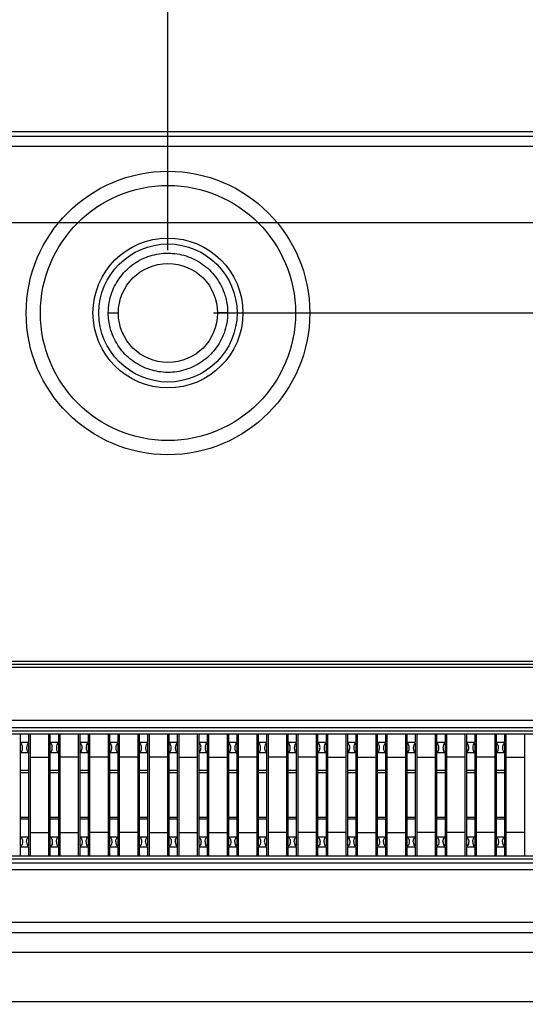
# Model space of a CAD drawing. Header units: inches. Extents: x 0 to 34, y 0 to 22.
# Tile 7 of 55: x 9.558 to 10.06, y 6.199 to 7.176. Entities that reach past the tile are written whole.
import ezdxf

# ---------------------------------------------------------------- set-up
doc = ezdxf.new("R2010")
doc.units = ezdxf.units.IN
doc.header["$LTSCALE"] = 1.87
doc.header["$MEASUREMENT"] = 0
doc.layers.get('0').update_dxf_attribs({"linetype": 'CONTINUOUS'})
doc.layers.add('DIMENSIONS', color=7, linetype='CONTINUOUS')
doc.styles.get("Standard").update_dxf_attribs({"font": 'txt', "width": 0.8})
doc.dimstyles.new('DIMSTYLE_2', dxfattribs={"dimtxt": 0.125, "dimasz": 0.18, "dimexe": 0.125, "dimexo": 0.0625, "dimgap": 0.03125, "dimtad": 0, "dimtih": 1, "dimtoh": 1, "dimdec": 3, "dimzin": 4, "dimdsep": 46, "dimtxsty": 'STANDARD', "dimblk": '_FILLED', "dimblk1": '_FILLED', "dimblk2": '_FILLED', "dimcen": 0.09, "dimadec": 0, "dimazin": 0, "dimtp": 0.01, "dimtm": 0.01, "dimtfac": 1, "dimtdec": 3, "dimtofl": 0, "dimtmove": 0, "dimatfit": 3, "dimldrblk": '_FILLED', "dimfxl": 1, "dimtolj": 1, "dimtzin": 4, "dimarcsym": 0})

# ---------------------------------------------------------------- blocks, each defined once
blk = doc.blocks.new('*D17')
at = {"layer": 'DIMENSIONS', "color": 2, "linetype": 'CONTINUOUS'}
blk.add_line((8.56883, 6.98729), (8.56883, 7.50258), dxfattribs=at)
at = {"layer": 'DIMENSIONS', "color": 2, "linetype": 'CONTINUOUS', "insert": (8.50633, 7.56508), "char_height": 0.125, "width": 1.425, "attachment_point": 1, "rotation": 90, "line_spacing_factor": 0.9}
blk.add_mtext('4.979{\\Ftxt.shx;\\W1.000000;\\H0.125000; }[126.48]', dxfattribs=at)
blk = doc.blocks.new('_FILLED')
at = {"color": 0, "linetype": 'BYBLOCK'}
blk.add_solid([(0, 0), (-1, 0.1736), (-1, -0.1736)], dxfattribs=at)
blk = doc.blocks.new('*D18')
at = {"layer": 'DIMENSIONS', "color": 2, "linetype": 'CONTINUOUS'}
blk.add_line((8.89283, 7.03729), (8.89283, 7.50258), dxfattribs=at)
at = {"layer": 'DIMENSIONS', "color": 2, "linetype": 'CONTINUOUS', "insert": (8.83033, 7.56508), "char_height": 0.125, "width": 1.425, "attachment_point": 1, "rotation": 90, "line_spacing_factor": 0.9}
blk.add_mtext('4.655{\\Ftxt.shx;\\W1.000000;\\H0.125000; }[118.25]', dxfattribs=at)
blk = doc.blocks.new('*D19')
at = {"layer": 'DIMENSIONS', "color": 2, "linetype": 'CONTINUOUS'}
blk.add_line((9.70483, 6.94759), (9.70483, 7.50258), dxfattribs=at)
at = {"layer": 'DIMENSIONS', "color": 2, "linetype": 'CONTINUOUS', "insert": (9.64233, 7.56508), "char_height": 0.125, "width": 1.325, "attachment_point": 1, "rotation": 90, "line_spacing_factor": 0.9}
blk.add_mtext('3.843{\\Ftxt.shx;\\W1.000000;\\H0.125000; }[97.62]', dxfattribs=at)
blk = doc.blocks.new('*D25')
at = {"layer": 'DIMENSIONS', "color": 2, "linetype": 'CONTINUOUS'}
blk.add_line((8.90148, 6.97479), (14.48325, 6.97479), dxfattribs=at)
at = {"layer": 'DIMENSIONS', "color": 2, "linetype": 'CONTINUOUS', "insert": (14.54575, 7.03729), "char_height": 0.125, "width": 1.325, "attachment_point": 1, "line_spacing_factor": 0.9}
blk.add_mtext('1.644{\\Ftxt.shx;\\W1.000000;\\H0.125000; }[41.77]', dxfattribs=at)
blk = doc.blocks.new('*D28')
at = {"layer": 'DIMENSIONS', "color": 2, "linetype": 'CONTINUOUS'}
for p, q in [((9.75, 6.88509), (13.87958, 6.88509)), ((13.87958, 6.88509), (14.15137, 6.79139)), ((14.15137, 6.79139), (14.48325, 6.79139))]:
    blk.add_line(p, q, dxfattribs=at)
at = {"layer": 'DIMENSIONS', "color": 2, "linetype": 'CONTINUOUS', "insert": (14.54575, 6.85389), "char_height": 0.125, "width": 1.325, "attachment_point": 1, "line_spacing_factor": 0.9}
blk.add_mtext('1.555{\\Ftxt.shx;\\W1.000000;\\H0.125000; }[39.49]', dxfattribs=at)

msp = doc.modelspace()

# ---------------------------------------------------------------- linework, layer by layer
at = {"color": 7, "linetype": 'CONTINUOUS'}
for p, q in [((13.38438, 7.06508), (8.57529, 7.06508)), ((13.37483, 7.06026), (8.58484, 7.06026)), ((13.37483, 7.05026), (8.58484, 7.05026)), ((9.64563, 6.8853), (9.65563, 6.88509)), ((9.76403, 6.8853), (9.75403, 6.88509)), ((9.26188, 6.53938), (12.69879, 6.53938)), ((9.26189, 6.53638), (12.69878, 6.53638)), ((9.26189, 6.53338), (12.69878, 6.53338)), ((9.26147, 6.47354), (12.6992, 6.47354)), ((9.26153, 6.48073), (12.69912, 6.48073)), ((12.69935, 6.46698), (9.26132, 6.46698)), ((12.6992, 6.46978), (9.26147, 6.46978)), ((9.5585, 6.35535), (9.5585, 6.46698)), ((9.56649, 6.46698), (9.56649, 6.4585)), ((9.56828, 6.34609), (9.56828, 6.46698)), ((9.58629, 6.46698), (9.58629, 6.34609)), ((9.58803, 6.35535), (9.58803, 6.46698)), ((9.59602, 6.46698), (9.59602, 6.4585)), ((9.59781, 6.34609), (9.59781, 6.46698)), ((9.61582, 6.46698), (9.61582, 6.34609)), ((9.61756, 6.35535), (9.61756, 6.46698)), ((9.62555, 6.46698), (9.62555, 6.4585)), ((9.62734, 6.34609), (9.62734, 6.46698)), ((9.64535, 6.46698), (9.64535, 6.34609)), ((9.64709, 6.35535), (9.64708, 6.46698)), ((9.65508, 6.46698), (9.65508, 6.4585)), ((9.65686, 6.34609), (9.65686, 6.46698)), ((9.67488, 6.46698), (9.67488, 6.34609)), ((9.67661, 6.35535), (9.67661, 6.46698)), ((9.6846, 6.46698), (9.6846, 6.4585)), ((9.68639, 6.34609), (9.68639, 6.46698)), ((9.7044, 6.46698), (9.7044, 6.34609)), ((9.70614, 6.35535), (9.70614, 6.46698)), ((9.71413, 6.46698), (9.71413, 6.4585)), ((9.71592, 6.34609), (9.71592, 6.46698)), ((9.73393, 6.46698), (9.73393, 6.34609)), ((9.73567, 6.35535), (9.73567, 6.46698)), ((9.74366, 6.46698), (9.74366, 6.4585)), ((9.74545, 6.34609), (9.74545, 6.46698)), ((9.76346, 6.46698), (9.76346, 6.34609)), ((9.7652, 6.35535), (9.76519, 6.46698)), ((9.77319, 6.46698), (9.77319, 6.4585)), ((9.77497, 6.34609), (9.77497, 6.46698)), ((9.79299, 6.46698), (9.79299, 6.34609)), ((9.79472, 6.35535), (9.79472, 6.46698)), ((9.80271, 6.46698), (9.80271, 6.4585)), ((9.8045, 6.34609), (9.8045, 6.46698)), ((9.82251, 6.46698), (9.82251, 6.34609)), ((9.82425, 6.35535), (9.82425, 6.46698)), ((9.83224, 6.46698), (9.83224, 6.4585)), ((9.83403, 6.34609), (9.83403, 6.46698)), ((9.85204, 6.46698), (9.85204, 6.34609)), ((9.85378, 6.35535), (9.85378, 6.46698)), ((9.86177, 6.46698), (9.86177, 6.4585)), ((9.86356, 6.34609), (9.86356, 6.46698)), ((9.88157, 6.46698), (9.88157, 6.34609)), ((9.88331, 6.35535), (9.8833, 6.46698)), ((9.8913, 6.46698), (9.8913, 6.4585)), ((9.89308, 6.34609), (9.89308, 6.46698)), ((9.9111, 6.46698), (9.9111, 6.34609)), ((9.91283, 6.35535), (9.91283, 6.46698)), ((9.92082, 6.46698), (9.92082, 6.4585)), ((9.92261, 6.34609), (9.92261, 6.46698)), ((9.94062, 6.46698), (9.94062, 6.34609)), ((9.94236, 6.35535), (9.94236, 6.46698)), ((9.95035, 6.46698), (9.95035, 6.4585)), ((9.95214, 6.34609), (9.95214, 6.46698)), ((9.97015, 6.46698), (9.97015, 6.34609)), ((9.97189, 6.35535), (9.97189, 6.46698)), ((9.97988, 6.46698), (9.97988, 6.4585)), ((9.98167, 6.34609), (9.98167, 6.46698)), ((9.99968, 6.46698), (9.99968, 6.34609)), ((10.00142, 6.35535), (10.00141, 6.46698)), ((10.00941, 6.46698), (10.00941, 6.4585)), ((10.01119, 6.34609), (10.01119, 6.46698)), ((10.02921, 6.46698), (10.02921, 6.34609)), ((10.03094, 6.35535), (10.03094, 6.46698)), ((10.03893, 6.46698), (10.03893, 6.4585)), ((10.04072, 6.34609), (10.04072, 6.46698)), ((10.05873, 6.46698), (10.05873, 6.34609)), ((9.5665, 6.4585), (9.5585, 6.4585)), ((9.5665, 6.45808), (9.5665, 6.35535)), ((9.59602, 6.4585), (9.58803, 6.4585)), ((9.59602, 6.45808), (9.59602, 6.35535)), ((9.62555, 6.4585), (9.61756, 6.4585)), ((9.62555, 6.45808), (9.62555, 6.35535)), ((9.65508, 6.4585), (9.64709, 6.4585)), ((9.65508, 6.45808), (9.65508, 6.35535)), ((9.68461, 6.4585), (9.67661, 6.4585)), ((9.68461, 6.45808), (9.68461, 6.35535)), ((9.71413, 6.4585), (9.70614, 6.4585)), ((9.71413, 6.45808), (9.71413, 6.35535)), ((9.74366, 6.4585), (9.73567, 6.4585)), ((9.74366, 6.45808), (9.74366, 6.35535)), ((9.77319, 6.4585), (9.7652, 6.4585)), ((9.77319, 6.45808), (9.77319, 6.35535)), ((9.80272, 6.4585), (9.79472, 6.4585)), ((9.80272, 6.45808), (9.80272, 6.35535)), ((9.83224, 6.4585), (9.82425, 6.4585)), ((9.83224, 6.45808), (9.83224, 6.35535)), ((9.86177, 6.4585), (9.85378, 6.4585)), ((9.86177, 6.45808), (9.86177, 6.35535)), ((9.8913, 6.4585), (9.88331, 6.4585)), ((9.8913, 6.45808), (9.8913, 6.35535)), ((9.92083, 6.4585), (9.91283, 6.4585)), ((9.92083, 6.45808), (9.92083, 6.35535)), ((9.95035, 6.4585), (9.94236, 6.4585)), ((9.95035, 6.45808), (9.95035, 6.35535)), ((9.97988, 6.4585), (9.97189, 6.4585)), ((9.97988, 6.45808), (9.97988, 6.35535)), ((10.00941, 6.4585), (10.00142, 6.4585)), ((10.00941, 6.45808), (10.00941, 6.35535)), ((10.03894, 6.4585), (10.03094, 6.4585)), ((10.03894, 6.45808), (10.03894, 6.35535)), ((9.5585, 6.4488), (9.5665, 6.4488)), ((9.56828, 6.44412), (9.58629, 6.44412)), ((9.58803, 6.4488), (9.59602, 6.4488)), ((9.61582, 6.44412), (9.59781, 6.44412)), ((9.61756, 6.4488), (9.62555, 6.4488)), ((9.64535, 6.44412), (9.62734, 6.44412)), ((9.64709, 6.4488), (9.65508, 6.4488)), ((9.67488, 6.44412), (9.65686, 6.44412)), ((9.67661, 6.4488), (9.68461, 6.4488)), ((9.7044, 6.44412), (9.68639, 6.44412)), ((9.70614, 6.4488), (9.71413, 6.4488)), ((9.71592, 6.44412), (9.73393, 6.44412)), ((9.73567, 6.4488), (9.74366, 6.4488)), ((9.74545, 6.44412), (9.76346, 6.44412)), ((9.7652, 6.4488), (9.77319, 6.4488)), ((9.79299, 6.44412), (9.77497, 6.44412)), ((9.79472, 6.4488), (9.80272, 6.4488)), ((9.82251, 6.44412), (9.8045, 6.44412)), ((9.82425, 6.4488), (9.83224, 6.4488)), ((9.85204, 6.44412), (9.83403, 6.44412)), ((9.85378, 6.4488), (9.86177, 6.4488)), ((9.86356, 6.44412), (9.88157, 6.44412)), ((9.88331, 6.4488), (9.8913, 6.4488)), ((9.89308, 6.44412), (9.9111, 6.44412)), ((9.91283, 6.4488), (9.92083, 6.4488)), ((9.92261, 6.44412), (9.94062, 6.44412)), ((9.94236, 6.4488), (9.95035, 6.4488)), ((9.95214, 6.44412), (9.97015, 6.44412)), ((9.97189, 6.4488), (9.97988, 6.4488)), ((9.99968, 6.44412), (9.98167, 6.44412)), ((10.00142, 6.4488), (10.00941, 6.4488)), ((10.02921, 6.44412), (10.01119, 6.44412)), ((10.03094, 6.4488), (10.03894, 6.4488)), ((10.04072, 6.44412), (10.05873, 6.44412)), ((9.56649, 6.43066), (9.5585, 6.43066)), ((9.5585, 6.42886), (9.56649, 6.42886)), ((9.59602, 6.43066), (9.58803, 6.43066)), ((9.58803, 6.42886), (9.59602, 6.42886)), ((9.62555, 6.43066), (9.61756, 6.43066)), ((9.61756, 6.42886), (9.62555, 6.42886)), ((9.65508, 6.43066), (9.64709, 6.43066)), ((9.64709, 6.42886), (9.65508, 6.42886)), ((9.6846, 6.43066), (9.67661, 6.43066)), ((9.67661, 6.42886), (9.6846, 6.42886)), ((9.71413, 6.43066), (9.70614, 6.43066)), ((9.70614, 6.42886), (9.71413, 6.42886)), ((9.74366, 6.43066), (9.73567, 6.43066)), ((9.73567, 6.42886), (9.74366, 6.42886)), ((9.77319, 6.43066), (9.7652, 6.43066)), ((9.7652, 6.42886), (9.77319, 6.42886)), ((9.80272, 6.43066), (9.79472, 6.43066)), ((9.79472, 6.42886), (9.80272, 6.42886)), ((9.83224, 6.43066), (9.82425, 6.43066)), ((9.82425, 6.42886), (9.83224, 6.42886)), ((9.86177, 6.43066), (9.85378, 6.43066)), ((9.85378, 6.42886), (9.86177, 6.42886)), ((9.8913, 6.43066), (9.88331, 6.43066)), ((9.88331, 6.42886), (9.8913, 6.42886)), ((9.92083, 6.43066), (9.91283, 6.43066)), ((9.91283, 6.42886), (9.92083, 6.42886)), ((9.95035, 6.43066), (9.94236, 6.43066)), ((9.94236, 6.42886), (9.95035, 6.42886)), ((9.97988, 6.43066), (9.97189, 6.43066)), ((9.97189, 6.42886), (9.97988, 6.42886)), ((10.00941, 6.43066), (10.00142, 6.43066)), ((10.00142, 6.42886), (10.00941, 6.42886)), ((10.03894, 6.43066), (10.03094, 6.43066)), ((10.03094, 6.42886), (10.03894, 6.42886)), ((9.5585, 6.38456), (9.56649, 6.38456)), ((9.58803, 6.38456), (9.59602, 6.38456)), ((9.61756, 6.38456), (9.62555, 6.38456)), ((9.64709, 6.38456), (9.65508, 6.38456)), ((9.67661, 6.38456), (9.6846, 6.38456)), ((9.70614, 6.38456), (9.71413, 6.38456)), ((9.73567, 6.38456), (9.74366, 6.38456)), ((9.7652, 6.38456), (9.77319, 6.38456)), ((9.79472, 6.38456), (9.80272, 6.38456)), ((9.82425, 6.38456), (9.83224, 6.38456)), ((9.85378, 6.38456), (9.86177, 6.38456)), ((9.88331, 6.38456), (9.8913, 6.38456)), ((9.91283, 6.38456), (9.92083, 6.38456)), ((9.94236, 6.38456), (9.95035, 6.38456)), ((9.97189, 6.38456), (9.97988, 6.38456)), ((10.00142, 6.38456), (10.00941, 6.38456)), ((10.03094, 6.38456), (10.03894, 6.38456)), ((9.5585, 6.38277), (9.56649, 6.38277)), ((9.58803, 6.38277), (9.59602, 6.38277)), ((9.61756, 6.38277), (9.62555, 6.38277)), ((9.64709, 6.38277), (9.65508, 6.38277)), ((9.67661, 6.38277), (9.6846, 6.38277)), ((9.70614, 6.38277), (9.71413, 6.38277)), ((9.73567, 6.38277), (9.74366, 6.38277)), ((9.7652, 6.38277), (9.77319, 6.38277)), ((9.79472, 6.38277), (9.80272, 6.38277)), ((9.82425, 6.38277), (9.83224, 6.38277)), ((9.85378, 6.38277), (9.86177, 6.38277)), ((9.88331, 6.38277), (9.8913, 6.38277)), ((9.91283, 6.38277), (9.92083, 6.38277)), ((9.94236, 6.38277), (9.95035, 6.38277)), ((9.97189, 6.38277), (9.97988, 6.38277)), ((10.00142, 6.38277), (10.00941, 6.38277)), ((10.03094, 6.38277), (10.03894, 6.38277)), ((9.56828, 6.36931), (9.58629, 6.36931)), ((9.59781, 6.36931), (9.61582, 6.36931)), ((9.64535, 6.36931), (9.62734, 6.36931)), ((9.67488, 6.36931), (9.65686, 6.36931)), ((9.68639, 6.36931), (9.7044, 6.36931)), ((9.71592, 6.36931), (9.73393, 6.36931)), ((9.74545, 6.36931), (9.76346, 6.36931)), ((9.77497, 6.36931), (9.79299, 6.36931)), ((9.82251, 6.36931), (9.8045, 6.36931)), ((9.85204, 6.36931), (9.83403, 6.36931)), ((9.88157, 6.36931), (9.86356, 6.36931)), ((9.89308, 6.36931), (9.9111, 6.36931)), ((9.92261, 6.36931), (9.94062, 6.36931)), ((9.97015, 6.36931), (9.95214, 6.36931)), ((9.99968, 6.36931), (9.98167, 6.36931)), ((10.02921, 6.36931), (10.01119, 6.36931)), ((10.05873, 6.36931), (10.04072, 6.36931)), ((9.5665, 6.36462), (9.5585, 6.36462)), ((9.59602, 6.36462), (9.58803, 6.36462)), ((9.62555, 6.36462), (9.61756, 6.36462)), ((9.65508, 6.36462), (9.64709, 6.36462)), ((9.68461, 6.36462), (9.67661, 6.36462)), ((9.71413, 6.36462), (9.70614, 6.36462)), ((9.74366, 6.36462), (9.73567, 6.36462)), ((9.77319, 6.36462), (9.7652, 6.36462)), ((9.80272, 6.36462), (9.79472, 6.36462)), ((9.83224, 6.36462), (9.82425, 6.36462)), ((9.86177, 6.36462), (9.85378, 6.36462)), ((9.8913, 6.36462), (9.88331, 6.36462)), ((9.92083, 6.36462), (9.91283, 6.36462)), ((9.95035, 6.36462), (9.94236, 6.36462)), ((9.97988, 6.36462), (9.97189, 6.36462)), ((10.00941, 6.36462), (10.00142, 6.36462)), ((10.03894, 6.36462), (10.03094, 6.36462)), ((9.26278, 6.34609), (12.69689, 6.34609)), ((9.5585, 6.34609), (9.5585, 6.35477)), ((9.5665, 6.35476), (9.5585, 6.35476)), ((9.56649, 6.35476), (9.56649, 6.34609)), ((9.58803, 6.34609), (9.58803, 6.35477)), ((9.59602, 6.35476), (9.58803, 6.35476)), ((9.59602, 6.35476), (9.59602, 6.34609)), ((9.61756, 6.34609), (9.61756, 6.35477)), ((9.62555, 6.35476), (9.61756, 6.35476)), ((9.62555, 6.35476), (9.62555, 6.34609)), ((9.64708, 6.34609), (9.64708, 6.35477)), ((9.65508, 6.35476), (9.64709, 6.35476)), ((9.65508, 6.35476), (9.65508, 6.34609)), ((9.67661, 6.34609), (9.67661, 6.35477)), ((9.68461, 6.35476), (9.67661, 6.35476)), ((9.6846, 6.35476), (9.6846, 6.34609)), ((9.70614, 6.34609), (9.70614, 6.35477)), ((9.71413, 6.35476), (9.70614, 6.35476)), ((9.71413, 6.35476), (9.71413, 6.34609)), ((9.73567, 6.34609), (9.73567, 6.35477)), ((9.74366, 6.35476), (9.73567, 6.35476)), ((9.74366, 6.35476), (9.74366, 6.34609)), ((9.76519, 6.34609), (9.76519, 6.35477)), ((9.77319, 6.35476), (9.7652, 6.35476)), ((9.77319, 6.35476), (9.77319, 6.34609)), ((9.79472, 6.34609), (9.79472, 6.35477)), ((9.80272, 6.35476), (9.79472, 6.35476)), ((9.80271, 6.35476), (9.80271, 6.34609)), ((9.82425, 6.34609), (9.82425, 6.35477)), ((9.83224, 6.35476), (9.82425, 6.35476)), ((9.83224, 6.35476), (9.83224, 6.34609)), ((9.85378, 6.34609), (9.85378, 6.35477)), ((9.86177, 6.35476), (9.85378, 6.35476)), ((9.86177, 6.35476), (9.86177, 6.34609)), ((9.8833, 6.34609), (9.8833, 6.35477)), ((9.8913, 6.35476), (9.88331, 6.35476)), ((9.8913, 6.35476), (9.8913, 6.34609)), ((9.91283, 6.34609), (9.91283, 6.35477)), ((9.92083, 6.35476), (9.91283, 6.35476)), ((9.92082, 6.35476), (9.92082, 6.34609)), ((9.94236, 6.34609), (9.94236, 6.35477)), ((9.95035, 6.35476), (9.94236, 6.35476)), ((9.95035, 6.35476), (9.95035, 6.34609)), ((9.97189, 6.34609), (9.97189, 6.35477)), ((9.97988, 6.35476), (9.97189, 6.35476)), ((9.97988, 6.35476), (9.97988, 6.34609)), ((10.00141, 6.34609), (10.00141, 6.35477)), ((10.00941, 6.35476), (10.00142, 6.35476)), ((10.00941, 6.35476), (10.00941, 6.34609)), ((10.03094, 6.34609), (10.03094, 6.35477)), ((10.03894, 6.35476), (10.03094, 6.35476)), ((10.03893, 6.35476), (10.03893, 6.34609)), ((12.69699, 6.33894), (9.26268, 6.33894)), ((9.26278, 6.34323), (12.69689, 6.34323)), ((12.69699, 6.33201), (9.26268, 6.33201)), ((12.48983, 6.27987), (9.46983, 6.27987)), ((8.52819, 6.27009), (13.43148, 6.27009)), ((8.52819, 6.25052), (13.43148, 6.25052)), ((13.35923, 6.2012), (8.60044, 6.2012))]:
    msp.add_line(p, q, dxfattribs=at)
for radius in [0.14078, 0.12664, 0.07443, 0.06857, 0.0492]:
    msp.add_circle((9.70483, 6.88509), radius, dxfattribs=at)
for centre, start_param, end_param in [((9.56734, 6.45337), 0.30109, 1.570796), ((9.59687, 6.45337), 0.30109, 1.570796), ((9.62639, 6.45337), 0.30109, 1.570796), ((9.65592, 6.45337), 0.30109, 1.570796), ((9.68545, 6.45337), 0.30109, 1.570796), ((9.71498, 6.45337), 0.30109, 1.570796), ((9.7445, 6.45337), 0.30109, 1.570796), ((9.77403, 6.45337), 0.30109, 1.570796), ((9.80356, 6.45337), 0.30109, 1.570796), ((9.83309, 6.45337), 0.30109, 1.570796), ((9.86261, 6.45337), 0.30109, 1.570796), ((9.89214, 6.45337), 0.30109, 1.570796), ((9.92167, 6.45337), 0.30109, 1.570796), ((9.9512, 6.45337), 0.30109, 1.570796), ((9.98072, 6.45337), 0.30109, 1.570796), ((10.01025, 6.45337), 0.30109, 1.570796), ((10.03978, 6.45337), 0.30109, 1.570796), ((9.56734, 6.36005), -4.712389, -3.442683), ((9.59687, 6.36005), -4.712389, -3.442683), ((9.62639, 6.36005), -4.712389, -3.442683), ((9.65592, 6.36005), -4.712389, -3.442683), ((9.68545, 6.36005), -4.712389, -3.442683), ((9.71498, 6.36005), -4.712389, -3.442683), ((9.7445, 6.36005), -4.712389, -3.442683), ((9.77403, 6.36005), -4.712389, -3.442683), ((9.80356, 6.36005), -4.712389, -3.442683), ((9.83309, 6.36005), -4.712389, -3.442683), ((9.86261, 6.36005), -4.712389, -3.442683), ((9.89214, 6.36005), -4.712389, -3.442683), ((9.92167, 6.36005), -4.712389, -3.442683), ((9.9512, 6.36005), -4.712389, -3.442683), ((9.98072, 6.36005), -4.712389, -3.442683), ((10.01025, 6.36005), 1.570796, 2.840502), ((10.03978, 6.36005), 1.570796, 2.840502)]:
    msp.add_ellipse(centre, major_axis=(0, 0.00492), ratio=0.577339, start_param=start_param, end_param=end_param, dxfattribs=at)
for points, knots in [([(9.64918, 6.90549), (9.65127, 6.91116), (9.6557, 6.91926), (9.66377, 6.92827), (9.67079, 6.93402), (9.67861, 6.93863), (9.68705, 6.942), (9.6959, 6.94407), (9.70497, 6.94474), (9.71403, 6.94402), (9.72287, 6.94192), (9.73129, 6.93852), (9.73909, 6.93388), (9.74609, 6.9281), (9.75213, 6.92128), (9.75706, 6.9136), (9.75956, 6.90804), (9.76059, 6.90519)], [0, 0, 0, 0, 0.125016, 0.187455, 0.249751, 0.312126, 0.374648, 0.437189, 0.499687, 0.562162, 0.624638, 0.687088, 0.749438, 0.811777, 0.874357, 0.937248, 1, 1, 1, 1]), ([(9.64563, 6.8853), (9.64559, 6.88872), (9.64617, 6.8956), (9.64799, 6.90225), (9.64918, 6.90549)], [0, 0, 0, 0, 0.497181, 1, 1, 1, 1]), ([(9.76059, 6.90519), (9.76118, 6.90358), (9.76321, 6.89714), (9.76414, 6.89033), (9.76403, 6.8853)], [0, 0, 0, 0, 0.254648, 1, 1, 1, 1]), ([(9.64908, 6.86541), (9.64849, 6.86703), (9.64646, 6.87347), (9.64553, 6.88028), (9.64563, 6.8853)], [0, 0, 0, 0, 0.254648, 1, 1, 1, 1]), ([(9.76403, 6.8853), (9.76408, 6.88189), (9.7635, 6.87501), (9.76168, 6.86836), (9.76049, 6.86512)], [0, 0, 0, 0, 0.497181, 1, 1, 1, 1]), ([(9.76049, 6.86512), (9.7584, 6.85945), (9.75397, 6.85135), (9.7459, 6.84233), (9.73888, 6.83659), (9.73106, 6.83198), (9.72262, 6.82861), (9.71377, 6.82654), (9.7047, 6.82587), (9.69564, 6.82659), (9.6868, 6.82869), (9.67838, 6.83209), (9.67058, 6.83673), (9.66358, 6.84251), (9.65754, 6.84933), (9.65261, 6.85701), (9.65011, 6.86257), (9.64908, 6.86541)], [0, 0, 0, 0, 0.125016, 0.187455, 0.249751, 0.312126, 0.374648, 0.437189, 0.499687, 0.562162, 0.624638, 0.687088, 0.749438, 0.811777, 0.874357, 0.937248, 1, 1, 1, 1]), ([(9.56043, 6.45448), (9.56032, 6.45528), (9.55995, 6.45665), (9.55902, 6.4578), (9.5585, 6.45808)], [0, 0, 0, 0, 0.577983, 1, 1, 1, 1]), ([(9.5585, 6.44863), (9.55883, 6.44886), (9.55951, 6.44948), (9.56018, 6.45086), (9.56054, 6.45259), (9.56051, 6.45385), (9.56043, 6.45448)], [0, 0, 0, 0, 0.186735, 0.42041, 0.701239, 1, 1, 1, 1]), ([(9.5645, 6.45337), (9.5645, 6.45283), (9.56459, 6.45179), (9.56501, 6.45041), (9.56556, 6.44946), (9.56609, 6.44893), (9.56636, 6.44873), (9.5665, 6.44864)], [0, 0, 0, 0, 0.305279, 0.58036, 0.810246, 0.908711, 1, 1, 1, 1]), ([(9.58996, 6.45448), (9.58985, 6.45528), (9.58948, 6.45665), (9.58855, 6.4578), (9.58803, 6.45808)], [0, 0, 0, 0, 0.577983, 1, 1, 1, 1]), ([(9.58803, 6.44863), (9.58836, 6.44886), (9.58904, 6.44948), (9.58971, 6.45086), (9.59006, 6.45259), (9.59004, 6.45385), (9.58996, 6.45448)], [0, 0, 0, 0, 0.186735, 0.42041, 0.701239, 1, 1, 1, 1]), ([(9.59402, 6.45337), (9.59402, 6.45283), (9.59412, 6.45179), (9.59454, 6.45041), (9.59509, 6.44946), (9.59562, 6.44893), (9.59589, 6.44873), (9.59602, 6.44864)], [0, 0, 0, 0, 0.305279, 0.58036, 0.810246, 0.908711, 1, 1, 1, 1]), ([(9.61949, 6.45448), (9.61938, 6.45528), (9.61901, 6.45665), (9.61808, 6.4578), (9.61756, 6.45808)], [0, 0, 0, 0, 0.577983, 1, 1, 1, 1]), ([(9.61756, 6.44863), (9.61789, 6.44886), (9.61857, 6.44948), (9.61923, 6.45086), (9.61959, 6.45259), (9.61957, 6.45385), (9.61949, 6.45448)], [0, 0, 0, 0, 0.186735, 0.42041, 0.701239, 1, 1, 1, 1]), ([(9.62355, 6.45337), (9.62355, 6.45283), (9.62365, 6.45179), (9.62407, 6.45041), (9.62461, 6.44946), (9.62514, 6.44893), (9.62542, 6.44873), (9.62555, 6.44864)], [0, 0, 0, 0, 0.305279, 0.58036, 0.810246, 0.908711, 1, 1, 1, 1]), ([(9.64901, 6.45448), (9.64891, 6.45528), (9.64854, 6.45665), (9.6476, 6.4578), (9.64709, 6.45808)], [0, 0, 0, 0, 0.577983, 1, 1, 1, 1]), ([(9.64709, 6.44863), (9.64742, 6.44886), (9.64809, 6.44948), (9.64876, 6.45086), (9.64912, 6.45259), (9.6491, 6.45385), (9.64901, 6.45448)], [0, 0, 0, 0, 0.186735, 0.42041, 0.701239, 1, 1, 1, 1]), ([(9.65308, 6.45337), (9.65308, 6.45283), (9.65318, 6.45179), (9.65359, 6.45041), (9.65414, 6.44946), (9.65467, 6.44893), (9.65494, 6.44873), (9.65508, 6.44864)], [0, 0, 0, 0, 0.305279, 0.58036, 0.810246, 0.908711, 1, 1, 1, 1]), ([(9.67854, 6.45448), (9.67843, 6.45528), (9.67806, 6.45665), (9.67713, 6.4578), (9.67661, 6.45808)], [0, 0, 0, 0, 0.577983, 1, 1, 1, 1]), ([(9.67661, 6.44863), (9.67694, 6.44886), (9.67762, 6.44948), (9.67829, 6.45086), (9.67865, 6.45259), (9.67863, 6.45385), (9.67854, 6.45448)], [0, 0, 0, 0, 0.186735, 0.42041, 0.701239, 1, 1, 1, 1]), ([(9.68261, 6.45337), (9.68261, 6.45283), (9.6827, 6.45179), (9.68312, 6.45041), (9.68367, 6.44946), (9.6842, 6.44893), (9.68447, 6.44873), (9.68461, 6.44864)], [0, 0, 0, 0, 0.305279, 0.58036, 0.810246, 0.908711, 1, 1, 1, 1]), ([(9.70807, 6.45448), (9.70796, 6.45528), (9.70759, 6.45665), (9.70666, 6.4578), (9.70614, 6.45808)], [0, 0, 0, 0, 0.577983, 1, 1, 1, 1]), ([(9.70614, 6.44863), (9.70647, 6.44886), (9.70715, 6.44948), (9.70782, 6.45086), (9.70817, 6.45259), (9.70815, 6.45385), (9.70807, 6.45448)], [0, 0, 0, 0, 0.186735, 0.42041, 0.701239, 1, 1, 1, 1]), ([(9.71213, 6.45337), (9.71213, 6.45283), (9.71223, 6.45179), (9.71265, 6.45041), (9.7132, 6.44946), (9.71373, 6.44893), (9.714, 6.44873), (9.71413, 6.44864)], [0, 0, 0, 0, 0.305279, 0.58036, 0.810246, 0.908711, 1, 1, 1, 1]), ([(9.7376, 6.45448), (9.73749, 6.45528), (9.73712, 6.45665), (9.73619, 6.4578), (9.73567, 6.45808)], [0, 0, 0, 0, 0.577983, 1, 1, 1, 1]), ([(9.73567, 6.44863), (9.736, 6.44886), (9.73668, 6.44948), (9.73734, 6.45086), (9.7377, 6.45259), (9.73768, 6.45385), (9.7376, 6.45448)], [0, 0, 0, 0, 0.186735, 0.42041, 0.701239, 1, 1, 1, 1]), ([(9.74166, 6.45337), (9.74166, 6.45283), (9.74176, 6.45179), (9.74218, 6.45041), (9.74272, 6.44946), (9.74325, 6.44893), (9.74353, 6.44873), (9.74366, 6.44864)], [0, 0, 0, 0, 0.305279, 0.58036, 0.810246, 0.908711, 1, 1, 1, 1]), ([(9.76712, 6.45448), (9.76702, 6.45528), (9.76665, 6.45665), (9.76571, 6.4578), (9.7652, 6.45808)], [0, 0, 0, 0, 0.577983, 1, 1, 1, 1]), ([(9.7652, 6.44863), (9.76553, 6.44886), (9.7662, 6.44948), (9.76687, 6.45086), (9.76723, 6.45259), (9.76721, 6.45385), (9.76712, 6.45448)], [0, 0, 0, 0, 0.186735, 0.42041, 0.701239, 1, 1, 1, 1]), ([(9.77119, 6.45337), (9.77119, 6.45283), (9.77129, 6.45179), (9.7717, 6.45041), (9.77225, 6.44946), (9.77278, 6.44893), (9.77305, 6.44873), (9.77319, 6.44864)], [0, 0, 0, 0, 0.305279, 0.58036, 0.810246, 0.908711, 1, 1, 1, 1]), ([(9.79665, 6.45448), (9.79654, 6.45528), (9.79617, 6.45665), (9.79524, 6.4578), (9.79472, 6.45808)], [0, 0, 0, 0, 0.577983, 1, 1, 1, 1]), ([(9.79472, 6.44863), (9.79505, 6.44886), (9.79573, 6.44948), (9.7964, 6.45086), (9.79676, 6.45259), (9.79674, 6.45385), (9.79665, 6.45448)], [0, 0, 0, 0, 0.186735, 0.42041, 0.701239, 1, 1, 1, 1]), ([(9.80072, 6.45337), (9.80072, 6.45283), (9.80081, 6.45179), (9.80123, 6.45041), (9.80178, 6.44946), (9.80231, 6.44893), (9.80258, 6.44873), (9.80272, 6.44864)], [0, 0, 0, 0, 0.305279, 0.58036, 0.810246, 0.908711, 1, 1, 1, 1]), ([(9.82618, 6.45448), (9.82607, 6.45528), (9.8257, 6.45665), (9.82477, 6.4578), (9.82425, 6.45808)], [0, 0, 0, 0, 0.577983, 1, 1, 1, 1]), ([(9.82425, 6.44863), (9.82458, 6.44886), (9.82526, 6.44948), (9.82593, 6.45086), (9.82628, 6.45259), (9.82626, 6.45385), (9.82618, 6.45448)], [0, 0, 0, 0, 0.186735, 0.42041, 0.701239, 1, 1, 1, 1]), ([(9.83024, 6.45337), (9.83024, 6.45283), (9.83034, 6.45179), (9.83076, 6.45041), (9.83131, 6.44946), (9.83184, 6.44893), (9.83211, 6.44873), (9.83224, 6.44864)], [0, 0, 0, 0, 0.305279, 0.58036, 0.810246, 0.908711, 1, 1, 1, 1]), ([(9.85571, 6.45448), (9.8556, 6.45528), (9.85523, 6.45665), (9.8543, 6.4578), (9.85378, 6.45808)], [0, 0, 0, 0, 0.577983, 1, 1, 1, 1]), ([(9.85378, 6.44863), (9.85411, 6.44886), (9.85479, 6.44948), (9.85545, 6.45086), (9.85581, 6.45259), (9.85579, 6.45385), (9.85571, 6.45448)], [0, 0, 0, 0, 0.186735, 0.42041, 0.701239, 1, 1, 1, 1]), ([(9.85977, 6.45337), (9.85977, 6.45283), (9.85987, 6.45179), (9.86029, 6.45041), (9.86083, 6.44946), (9.86136, 6.44893), (9.86164, 6.44873), (9.86177, 6.44864)], [0, 0, 0, 0, 0.305279, 0.58036, 0.810246, 0.908711, 1, 1, 1, 1]), ([(9.88523, 6.45448), (9.88513, 6.45528), (9.88476, 6.45665), (9.88382, 6.4578), (9.88331, 6.45808)], [0, 0, 0, 0, 0.577983, 1, 1, 1, 1]), ([(9.88331, 6.44863), (9.88364, 6.44886), (9.88431, 6.44948), (9.88498, 6.45086), (9.88534, 6.45259), (9.88532, 6.45385), (9.88523, 6.45448)], [0, 0, 0, 0, 0.186735, 0.42041, 0.701239, 1, 1, 1, 1]), ([(9.8893, 6.45337), (9.8893, 6.45283), (9.8894, 6.45179), (9.88981, 6.45041), (9.89036, 6.44946), (9.89089, 6.44893), (9.89117, 6.44873), (9.8913, 6.44864)], [0, 0, 0, 0, 0.305279, 0.58036, 0.810246, 0.908711, 1, 1, 1, 1]), ([(9.91476, 6.45448), (9.91465, 6.45528), (9.91429, 6.45665), (9.91335, 6.4578), (9.91283, 6.45808)], [0, 0, 0, 0, 0.577983, 1, 1, 1, 1]), ([(9.91283, 6.44863), (9.91316, 6.44886), (9.91384, 6.44948), (9.91451, 6.45086), (9.91487, 6.45259), (9.91485, 6.45385), (9.91476, 6.45448)], [0, 0, 0, 0, 0.186735, 0.42041, 0.701239, 1, 1, 1, 1]), ([(9.91883, 6.45337), (9.91883, 6.45283), (9.91892, 6.45179), (9.91934, 6.45041), (9.91989, 6.44946), (9.92042, 6.44893), (9.92069, 6.44873), (9.92083, 6.44864)], [0, 0, 0, 0, 0.305279, 0.58036, 0.810246, 0.908711, 1, 1, 1, 1]), ([(9.94429, 6.45448), (9.94418, 6.45528), (9.94381, 6.45665), (9.94288, 6.4578), (9.94236, 6.45808)], [0, 0, 0, 0, 0.577983, 1, 1, 1, 1]), ([(9.94236, 6.44863), (9.94269, 6.44886), (9.94337, 6.44948), (9.94404, 6.45086), (9.94439, 6.45259), (9.94437, 6.45385), (9.94429, 6.45448)], [0, 0, 0, 0, 0.186735, 0.42041, 0.701239, 1, 1, 1, 1]), ([(9.94835, 6.45337), (9.94835, 6.45283), (9.94845, 6.45179), (9.94887, 6.45041), (9.94942, 6.44946), (9.94995, 6.44893), (9.95022, 6.44873), (9.95035, 6.44864)], [0, 0, 0, 0, 0.305279, 0.58036, 0.810246, 0.908711, 1, 1, 1, 1]), ([(9.97382, 6.45448), (9.97371, 6.45528), (9.97334, 6.45665), (9.97241, 6.4578), (9.97189, 6.45808)], [0, 0, 0, 0, 0.577983, 1, 1, 1, 1]), ([(9.97189, 6.44863), (9.97222, 6.44886), (9.9729, 6.44948), (9.97356, 6.45086), (9.97392, 6.45259), (9.9739, 6.45385), (9.97382, 6.45448)], [0, 0, 0, 0, 0.186735, 0.42041, 0.701239, 1, 1, 1, 1]), ([(9.97788, 6.45337), (9.97788, 6.45283), (9.97798, 6.45179), (9.9784, 6.45041), (9.97895, 6.44946), (9.97947, 6.44893), (9.97975, 6.44873), (9.97988, 6.44864)], [0, 0, 0, 0, 0.305279, 0.58036, 0.810246, 0.908711, 1, 1, 1, 1]), ([(10.00334, 6.45448), (10.00324, 6.45528), (10.00287, 6.45665), (10.00193, 6.4578), (10.00142, 6.45808)], [0, 0, 0, 0, 0.577983, 1, 1, 1, 1]), ([(10.00142, 6.44863), (10.00175, 6.44886), (10.00242, 6.44948), (10.00309, 6.45086), (10.00345, 6.45259), (10.00343, 6.45385), (10.00334, 6.45448)], [0, 0, 0, 0, 0.186735, 0.42041, 0.701239, 1, 1, 1, 1]), ([(10.00741, 6.45337), (10.00741, 6.45283), (10.00751, 6.45179), (10.00793, 6.45041), (10.00847, 6.44946), (10.009, 6.44893), (10.00928, 6.44873), (10.00941, 6.44864)], [0, 0, 0, 0, 0.305279, 0.58036, 0.810246, 0.908711, 1, 1, 1, 1]), ([(10.03287, 6.45448), (10.03276, 6.45528), (10.0324, 6.45665), (10.03146, 6.4578), (10.03094, 6.45808)], [0, 0, 0, 0, 0.577983, 1, 1, 1, 1]), ([(10.03094, 6.44863), (10.03127, 6.44886), (10.03195, 6.44948), (10.03262, 6.45086), (10.03298, 6.45259), (10.03296, 6.45385), (10.03287, 6.45448)], [0, 0, 0, 0, 0.186735, 0.42041, 0.701239, 1, 1, 1, 1]), ([(10.03694, 6.45337), (10.03694, 6.45283), (10.03703, 6.45179), (10.03745, 6.45041), (10.038, 6.44946), (10.03853, 6.44893), (10.0388, 6.44873), (10.03894, 6.44864)], [0, 0, 0, 0, 0.305279, 0.58036, 0.810246, 0.908711, 1, 1, 1, 1]), ([(9.5585, 6.3648), (9.55883, 6.36457), (9.55951, 6.36394), (9.56018, 6.36256), (9.56054, 6.36084), (9.56051, 6.35958), (9.56043, 6.35894)], [0, 0, 0, 0, 0.186735, 0.42041, 0.701238, 1, 1, 1, 1]), ([(9.5645, 6.36005), (9.5645, 6.3606), (9.56459, 6.36163), (9.56501, 6.36302), (9.56556, 6.36396), (9.56609, 6.3645), (9.56636, 6.36469), (9.5665, 6.36479)], [0, 0, 0, 0, 0.305279, 0.580359, 0.810246, 0.908711, 1, 1, 1, 1]), ([(9.58803, 6.3648), (9.58836, 6.36457), (9.58904, 6.36394), (9.58971, 6.36256), (9.59006, 6.36084), (9.59004, 6.35958), (9.58996, 6.35894)], [0, 0, 0, 0, 0.186735, 0.42041, 0.701238, 1, 1, 1, 1]), ([(9.59402, 6.36005), (9.59402, 6.3606), (9.59412, 6.36163), (9.59454, 6.36302), (9.59509, 6.36396), (9.59562, 6.3645), (9.59589, 6.36469), (9.59602, 6.36479)], [0, 0, 0, 0, 0.305279, 0.580359, 0.810246, 0.908711, 1, 1, 1, 1]), ([(9.61756, 6.3648), (9.61789, 6.36457), (9.61857, 6.36394), (9.61923, 6.36256), (9.61959, 6.36084), (9.61957, 6.35958), (9.61949, 6.35894)], [0, 0, 0, 0, 0.186735, 0.42041, 0.701238, 1, 1, 1, 1]), ([(9.62355, 6.36005), (9.62355, 6.3606), (9.62365, 6.36163), (9.62407, 6.36302), (9.62461, 6.36396), (9.62514, 6.3645), (9.62542, 6.36469), (9.62555, 6.36479)], [0, 0, 0, 0, 0.305279, 0.580359, 0.810246, 0.908711, 1, 1, 1, 1]), ([(9.64709, 6.3648), (9.64742, 6.36457), (9.64809, 6.36394), (9.64876, 6.36256), (9.64912, 6.36084), (9.6491, 6.35958), (9.64901, 6.35894)], [0, 0, 0, 0, 0.186735, 0.42041, 0.701238, 1, 1, 1, 1]), ([(9.65308, 6.36005), (9.65308, 6.3606), (9.65318, 6.36163), (9.65359, 6.36302), (9.65414, 6.36396), (9.65467, 6.3645), (9.65494, 6.36469), (9.65508, 6.36479)], [0, 0, 0, 0, 0.305279, 0.580359, 0.810246, 0.908711, 1, 1, 1, 1]), ([(9.67661, 6.3648), (9.67694, 6.36457), (9.67762, 6.36394), (9.67829, 6.36256), (9.67865, 6.36084), (9.67863, 6.35958), (9.67854, 6.35894)], [0, 0, 0, 0, 0.186735, 0.42041, 0.701238, 1, 1, 1, 1]), ([(9.68261, 6.36005), (9.68261, 6.3606), (9.6827, 6.36163), (9.68312, 6.36302), (9.68367, 6.36396), (9.6842, 6.3645), (9.68447, 6.36469), (9.68461, 6.36479)], [0, 0, 0, 0, 0.305279, 0.580359, 0.810246, 0.908711, 1, 1, 1, 1]), ([(9.70614, 6.3648), (9.70647, 6.36457), (9.70715, 6.36394), (9.70782, 6.36256), (9.70817, 6.36084), (9.70815, 6.35958), (9.70807, 6.35894)], [0, 0, 0, 0, 0.186735, 0.42041, 0.701238, 1, 1, 1, 1]), ([(9.71213, 6.36005), (9.71213, 6.3606), (9.71223, 6.36163), (9.71265, 6.36302), (9.7132, 6.36396), (9.71373, 6.3645), (9.714, 6.36469), (9.71413, 6.36479)], [0, 0, 0, 0, 0.305279, 0.580359, 0.810246, 0.908711, 1, 1, 1, 1]), ([(9.73567, 6.3648), (9.736, 6.36457), (9.73668, 6.36394), (9.73734, 6.36256), (9.7377, 6.36084), (9.73768, 6.35958), (9.7376, 6.35894)], [0, 0, 0, 0, 0.186735, 0.42041, 0.701238, 1, 1, 1, 1]), ([(9.74166, 6.36005), (9.74166, 6.3606), (9.74176, 6.36163), (9.74218, 6.36302), (9.74272, 6.36396), (9.74325, 6.3645), (9.74353, 6.36469), (9.74366, 6.36479)], [0, 0, 0, 0, 0.305279, 0.580359, 0.810246, 0.908711, 1, 1, 1, 1]), ([(9.7652, 6.3648), (9.76553, 6.36457), (9.7662, 6.36394), (9.76687, 6.36256), (9.76723, 6.36084), (9.76721, 6.35958), (9.76712, 6.35894)], [0, 0, 0, 0, 0.186735, 0.42041, 0.701238, 1, 1, 1, 1]), ([(9.77119, 6.36005), (9.77119, 6.3606), (9.77129, 6.36163), (9.7717, 6.36302), (9.77225, 6.36396), (9.77278, 6.3645), (9.77305, 6.36469), (9.77319, 6.36479)], [0, 0, 0, 0, 0.305279, 0.580359, 0.810246, 0.908711, 1, 1, 1, 1]), ([(9.79472, 6.3648), (9.79505, 6.36457), (9.79573, 6.36394), (9.7964, 6.36256), (9.79676, 6.36084), (9.79674, 6.35958), (9.79665, 6.35894)], [0, 0, 0, 0, 0.186735, 0.42041, 0.701238, 1, 1, 1, 1]), ([(9.80072, 6.36005), (9.80072, 6.3606), (9.80081, 6.36163), (9.80123, 6.36302), (9.80178, 6.36396), (9.80231, 6.3645), (9.80258, 6.36469), (9.80272, 6.36479)], [0, 0, 0, 0, 0.305279, 0.580359, 0.810246, 0.908711, 1, 1, 1, 1]), ([(9.82425, 6.3648), (9.82458, 6.36457), (9.82526, 6.36394), (9.82593, 6.36256), (9.82628, 6.36084), (9.82626, 6.35958), (9.82618, 6.35894)], [0, 0, 0, 0, 0.186735, 0.42041, 0.701238, 1, 1, 1, 1]), ([(9.83024, 6.36005), (9.83024, 6.3606), (9.83034, 6.36163), (9.83076, 6.36302), (9.83131, 6.36396), (9.83184, 6.3645), (9.83211, 6.36469), (9.83224, 6.36479)], [0, 0, 0, 0, 0.305279, 0.580359, 0.810246, 0.908711, 1, 1, 1, 1]), ([(9.85378, 6.3648), (9.85411, 6.36457), (9.85479, 6.36394), (9.85545, 6.36256), (9.85581, 6.36084), (9.85579, 6.35958), (9.85571, 6.35894)], [0, 0, 0, 0, 0.186735, 0.42041, 0.701238, 1, 1, 1, 1]), ([(9.85977, 6.36005), (9.85977, 6.3606), (9.85987, 6.36163), (9.86029, 6.36302), (9.86083, 6.36396), (9.86136, 6.3645), (9.86164, 6.36469), (9.86177, 6.36479)], [0, 0, 0, 0, 0.305279, 0.580359, 0.810246, 0.908711, 1, 1, 1, 1]), ([(9.88331, 6.3648), (9.88364, 6.36457), (9.88431, 6.36394), (9.88498, 6.36256), (9.88534, 6.36084), (9.88532, 6.35958), (9.88523, 6.35894)], [0, 0, 0, 0, 0.186735, 0.42041, 0.701238, 1, 1, 1, 1]), ([(9.8893, 6.36005), (9.8893, 6.3606), (9.8894, 6.36163), (9.88981, 6.36302), (9.89036, 6.36396), (9.89089, 6.3645), (9.89117, 6.36469), (9.8913, 6.36479)], [0, 0, 0, 0, 0.305279, 0.580359, 0.810246, 0.908711, 1, 1, 1, 1]), ([(9.91283, 6.3648), (9.91316, 6.36457), (9.91384, 6.36394), (9.91451, 6.36256), (9.91487, 6.36084), (9.91485, 6.35958), (9.91476, 6.35894)], [0, 0, 0, 0, 0.186735, 0.42041, 0.701238, 1, 1, 1, 1]), ([(9.91883, 6.36005), (9.91883, 6.3606), (9.91892, 6.36163), (9.91934, 6.36302), (9.91989, 6.36396), (9.92042, 6.3645), (9.92069, 6.36469), (9.92083, 6.36479)], [0, 0, 0, 0, 0.305279, 0.580359, 0.810246, 0.908711, 1, 1, 1, 1]), ([(9.94236, 6.3648), (9.94269, 6.36457), (9.94337, 6.36394), (9.94404, 6.36256), (9.94439, 6.36084), (9.94437, 6.35958), (9.94429, 6.35894)], [0, 0, 0, 0, 0.186735, 0.42041, 0.701238, 1, 1, 1, 1]), ([(9.94835, 6.36005), (9.94835, 6.3606), (9.94845, 6.36163), (9.94887, 6.36302), (9.94942, 6.36396), (9.94995, 6.3645), (9.95022, 6.36469), (9.95035, 6.36479)], [0, 0, 0, 0, 0.305279, 0.580359, 0.810246, 0.908711, 1, 1, 1, 1]), ([(9.97189, 6.3648), (9.97222, 6.36457), (9.9729, 6.36394), (9.97356, 6.36256), (9.97392, 6.36084), (9.9739, 6.35958), (9.97382, 6.35894)], [0, 0, 0, 0, 0.186735, 0.42041, 0.701238, 1, 1, 1, 1]), ([(9.97788, 6.36005), (9.97788, 6.3606), (9.97798, 6.36163), (9.9784, 6.36302), (9.97895, 6.36396), (9.97947, 6.3645), (9.97975, 6.36469), (9.97988, 6.36479)], [0, 0, 0, 0, 0.305279, 0.580359, 0.810246, 0.908711, 1, 1, 1, 1]), ([(10.00142, 6.3648), (10.00175, 6.36457), (10.00242, 6.36394), (10.00309, 6.36256), (10.00345, 6.36084), (10.00343, 6.35958), (10.00334, 6.35894)], [0, 0, 0, 0, 0.186735, 0.42041, 0.701238, 1, 1, 1, 1]), ([(10.00741, 6.36005), (10.00741, 6.3606), (10.00751, 6.36163), (10.00793, 6.36302), (10.00847, 6.36396), (10.009, 6.3645), (10.00928, 6.36469), (10.00941, 6.36479)], [0, 0, 0, 0, 0.305279, 0.580359, 0.810246, 0.908711, 1, 1, 1, 1]), ([(10.03094, 6.3648), (10.03127, 6.36457), (10.03195, 6.36394), (10.03262, 6.36256), (10.03298, 6.36084), (10.03296, 6.35958), (10.03287, 6.35894)], [0, 0, 0, 0, 0.186735, 0.42041, 0.701238, 1, 1, 1, 1]), ([(10.03694, 6.36005), (10.03694, 6.3606), (10.03703, 6.36163), (10.03745, 6.36302), (10.038, 6.36396), (10.03853, 6.3645), (10.0388, 6.36469), (10.03894, 6.36479)], [0, 0, 0, 0, 0.305279, 0.580359, 0.810246, 0.908711, 1, 1, 1, 1]), ([(9.56043, 6.35894), (9.56032, 6.35815), (9.55995, 6.35678), (9.55902, 6.35563), (9.5585, 6.35535)], [0, 0, 0, 0, 0.577984, 1, 1, 1, 1]), ([(9.58996, 6.35894), (9.58985, 6.35815), (9.58948, 6.35678), (9.58855, 6.35563), (9.58803, 6.35535)], [0, 0, 0, 0, 0.577984, 1, 1, 1, 1]), ([(9.61949, 6.35894), (9.61938, 6.35815), (9.61901, 6.35678), (9.61808, 6.35563), (9.61756, 6.35535)], [0, 0, 0, 0, 0.577984, 1, 1, 1, 1]), ([(9.64901, 6.35894), (9.64891, 6.35815), (9.64854, 6.35678), (9.6476, 6.35563), (9.64709, 6.35535)], [0, 0, 0, 0, 0.577984, 1, 1, 1, 1]), ([(9.67854, 6.35894), (9.67843, 6.35815), (9.67806, 6.35678), (9.67713, 6.35563), (9.67661, 6.35535)], [0, 0, 0, 0, 0.577984, 1, 1, 1, 1]), ([(9.70807, 6.35894), (9.70796, 6.35815), (9.70759, 6.35678), (9.70666, 6.35563), (9.70614, 6.35535)], [0, 0, 0, 0, 0.577984, 1, 1, 1, 1]), ([(9.7376, 6.35894), (9.73749, 6.35815), (9.73712, 6.35678), (9.73619, 6.35563), (9.73567, 6.35535)], [0, 0, 0, 0, 0.577984, 1, 1, 1, 1]), ([(9.76712, 6.35894), (9.76702, 6.35815), (9.76665, 6.35678), (9.76571, 6.35563), (9.7652, 6.35535)], [0, 0, 0, 0, 0.577984, 1, 1, 1, 1]), ([(9.79665, 6.35894), (9.79654, 6.35815), (9.79617, 6.35678), (9.79524, 6.35563), (9.79472, 6.35535)], [0, 0, 0, 0, 0.577984, 1, 1, 1, 1]), ([(9.82618, 6.35894), (9.82607, 6.35815), (9.8257, 6.35678), (9.82477, 6.35563), (9.82425, 6.35535)], [0, 0, 0, 0, 0.577984, 1, 1, 1, 1]), ([(9.85571, 6.35894), (9.8556, 6.35815), (9.85523, 6.35678), (9.8543, 6.35563), (9.85378, 6.35535)], [0, 0, 0, 0, 0.577984, 1, 1, 1, 1]), ([(9.88523, 6.35894), (9.88513, 6.35815), (9.88476, 6.35678), (9.88382, 6.35563), (9.88331, 6.35535)], [0, 0, 0, 0, 0.577984, 1, 1, 1, 1]), ([(9.91476, 6.35894), (9.91465, 6.35815), (9.91429, 6.35678), (9.91335, 6.35563), (9.91283, 6.35535)], [0, 0, 0, 0, 0.577984, 1, 1, 1, 1]), ([(9.94429, 6.35894), (9.94418, 6.35815), (9.94381, 6.35678), (9.94288, 6.35563), (9.94236, 6.35535)], [0, 0, 0, 0, 0.577984, 1, 1, 1, 1]), ([(9.97382, 6.35894), (9.97371, 6.35815), (9.97334, 6.35678), (9.97241, 6.35563), (9.97189, 6.35535)], [0, 0, 0, 0, 0.577984, 1, 1, 1, 1]), ([(10.00334, 6.35894), (10.00324, 6.35815), (10.00287, 6.35678), (10.00193, 6.35563), (10.00142, 6.35535)], [0, 0, 0, 0, 0.577984, 1, 1, 1, 1]), ([(10.03287, 6.35894), (10.03276, 6.35815), (10.0324, 6.35678), (10.03146, 6.35563), (10.03094, 6.35535)], [0, 0, 0, 0, 0.577984, 1, 1, 1, 1])]:
    msp.add_open_spline(points, degree=3, knots=knots, dxfattribs=at)

# ---------------------------------------------------------------- dimensions: what is measured, and where the dimension line sits
at = {"layer": 'DIMENSIONS', "color": 2, "linetype": 'CONTINUOUS'}
for feature_location, offset, dtype, origin, picture, middle in [((8.56883, 6.98729), (0, 0.5153), 1, (13.54821, 6.92479), '*D17', (8.56883, 8.27758)), ((8.89283, 7.03729), (0, 0.4653), 1, (13.54821, 6.97479), '*D18', (8.89283, 8.27758)), ((9.70483, 6.94759), (0, 0.555), 1, (13.54821, 6.88509), '*D19', (9.70483, 8.22758)), ((8.90148, 6.97479), (5.58177, 0), 0, (13.47522, 5.33031), '*D25', (15.20825, 6.97479)), ((9.75, 6.88509), (4.73325, -0.0937), 0, (12.25483, 5.33031), '*D28', (15.20825, 6.79139))]:
    dim = msp.add_ordinate_dim(feature_location=feature_location, offset=offset, dtype=dtype, origin=origin, dimstyle='DIMSTYLE_2', dxfattribs=at)
    dim.commit()
    dim.dimension.update_dxf_attribs({"geometry": picture, "text_midpoint": middle})

doc.saveas('drawing.dxf')
